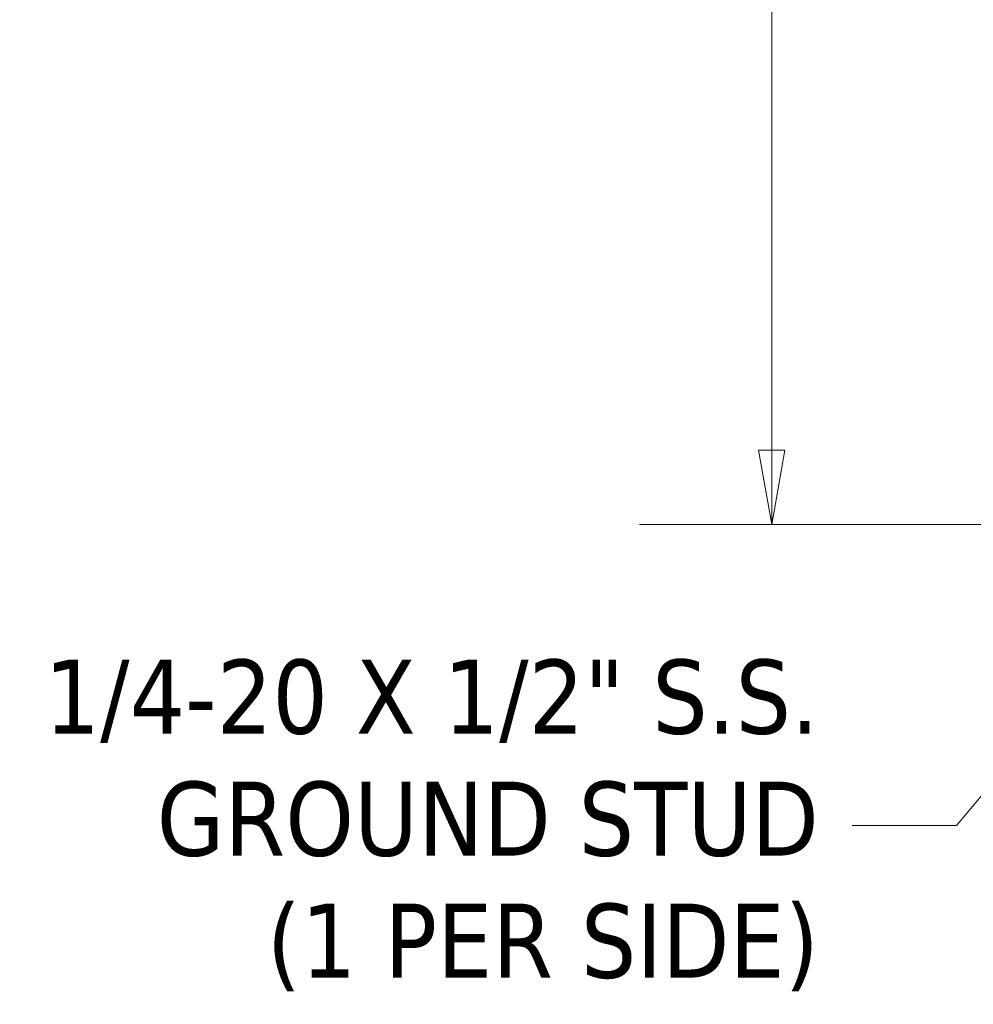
# Model space of a CAD drawing. Header units: inches. Extents: x 11 to 361, y 7 to 222.
# Tile 105 of 174: x 175 to 195, y 106 to 127. Entities that reach past the tile are written whole.
import ezdxf

# ---------------------------------------------------------------- set-up
doc = ezdxf.new("R2010")
doc.units = ezdxf.units.IN
doc.header["$LTSCALE"] = 22
doc.header["$MEASUREMENT"] = 0
doc.layers.get('0').update_dxf_attribs({"lineweight": 0})
doc.layers.add('Dimension (ANSI)', color=7, linetype='Continuous', lineweight=5)
doc.layers.add('Symbol (ANSI)', color=7, linetype='Continuous', lineweight=5)
doc.styles.add('ROMANS', font='tahoma.ttf')
doc.dimstyles.new('Default (ANSI)', dxfattribs={"dimscale": 22, "dimtxt": 0.07, "dimasz": 0.07, "dimexe": 0.125, "dimexo": 0.0625, "dimgap": 0.031496, "dimtad": 0, "dimtih": 1, "dimtoh": 1, "dimrnd": 1e-08, "dimzin": 0, "dimdsep": 46, "dimtxsty": 'ROMANS', "dimblk": 'Filled-1', "dimcen": 0.09, "dimdle": 0.393701, "dimclrd": 256, "dimclre": 256, "dimclrt": 256, "dimadec": 0, "dimazin": 0, "dimtfac": 0.928571, "dimtofl": 0, "dimtmove": 0, "dimatfit": 3, "dimfxl": 1, "dimtolj": 1, "dimtzin": 0, "dimlwd": -1, "dimlwe": -1, "dimarcsym": 0})
doc.dimstyles.new('Default (ANSI)$7', dxfattribs={"dimscale": 22, "dimtxt": 0.07, "dimasz": 0.098425, "dimexe": 0.125, "dimexo": 0.0625, "dimgap": 0.031496, "dimtad": 0, "dimtih": 1, "dimtoh": 1, "dimrnd": 1e-08, "dimzin": 0, "dimdsep": 46, "dimtxsty": 'ROMANS', "dimblk": 'Filled-1', "dimcen": 0.09, "dimdle": 0.393701, "dimclrd": 256, "dimclre": 256, "dimclrt": 256, "dimadec": 0, "dimazin": 0, "dimtfac": 0.928571, "dimtofl": 0, "dimtmove": 0, "dimatfit": 3, "dimfxl": 1, "dimtolj": 1, "dimtzin": 0, "dimlwd": -1, "dimlwe": -1, "dimarcsym": 0})

# ---------------------------------------------------------------- blocks, each defined once
blk = doc.blocks.new('Filled-1')
at = {"color": 0}
for p, q in [((0, 0), (-1, 0.1786)), ((-1, 0.1786), (-1, -0.1786)), ((-1, 0), (0, 0)), ((-1, -0.1786), (0, 0))]:
    blk.add_line(p, q, dxfattribs=at)
at = {"color": 0, "flags": 128}
blk.add_lwpolyline([(-1, -0.1786), (0, 0), (-1, 0.1786), (-1, -0.1786)], dxfattribs=at)
at = {"color": 0}
blk.add_solid([(-1, -0.1786), (0, 0), (-1, 0.1786), (-1, -0.1786)], dxfattribs=at)
blk = doc.blocks.new('*D19')
at = {"layer": 'Defpoints', "color": 0, "transparency": 16777216}
for p in [(191.093, 173.724), (197.926, 173.724), (197.926, 116.349)]:
    blk.add_point(p, dxfattribs=at)
at = {"layer": 'Dimension (ANSI)', "transparency": 16777216}
for p, q in [((196.551, 173.724), (188.343, 173.724)), ((191.093, 172.184), (191.093, 149.133)), ((191.093, 117.889), (191.093, 140.94)), ((196.551, 116.349), (188.343, 116.349))]:
    blk.add_line(p, q, dxfattribs=at)
at = {"layer": 'Dimension (ANSI)', "transparency": 16777216, "xscale": 1.54000000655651, "yscale": 1.54000000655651, "zscale": 1.54000000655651}
for p, rotation in [((191.093, 173.724), 90), ((191.093, 116.349), 270)]:
    blk.add_blockref('Filled-1', p, dxfattribs=dict(at, rotation=rotation))
at = {"layer": 'Dimension (ANSI)', "transparency": 16777216, "insert": (191.093, 145.036), "char_height": 1.54, "attachment_point": 5, "style": 'ROMANS'}
blk.add_mtext('\\A1;\\fTahoma|b0|i0;\\H1.5400;(57.38)\\P\\fTahoma|b0|i0;\\H1.5400;TUB\\P\\fTahoma|b0|i0;\\H1.5400;OPENING', dxfattribs=at)

msp = doc.modelspace()

# ---------------------------------------------------------------- texts
at = {"layer": 'Symbol (ANSI)', "insert": (192.07231, 110.09722), "char_height": 1.54, "width": 17.027358, "attachment_point": 6, "line_spacing_factor": 0.987884, "style": 'ROMANS'}
msp.add_mtext('{\\fTahoma|b0|i0;1/4-20 X 1/2" S.S.\\P\\fTahoma|b0|i0;GROUND STUD\\P\\fTahoma|b0|i0;(1 PER SIDE)}', dxfattribs=at)

# ---------------------------------------------------------------- dimensions: what is measured, and where the dimension line sits
at = {"layer": 'Dimension (ANSI)'}
dim = msp.add_linear_dim(base=(191.0933128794, 173.7238530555), p1=(197.9262320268, 116.3488530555), p2=(197.9262320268, 173.7238530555), angle=90, text='\\fTahoma|b0|i0;\\H1.5400;(<>)\\P\\fTahoma|b0|i0;\\H1.5400;TUB\\P\\fTahoma|b0|i0;\\H1.5400;OPENING', dimstyle='Default (ANSI)', override={"dimgap": 0.031496, "dimdec": 2, "dimtol": 0, "dimlim": 0, "dimtp": 0, "dimtm": 0, "dimtdec": 2, "dimatfit": 1}, dxfattribs=at)
dim.commit()
dim.dimension.update_dxf_attribs({"geometry": '*D19', "text_midpoint": (191.0933128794, 145.0363530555), "dimtype": 160})

# ---------------------------------------------------------------- leaders
at = {"layer": 'Symbol (ANSI)', "annotation_type": 0, "has_hookline": 1, "hookline_direction": 1, "text_width": 16.60387}
msp.add_leader([(200.67893, 116.93512), (194.93058, 110.09722), (192.76523, 110.09722)], dimstyle='Default (ANSI)$7', override={"dimtad": 0}, dxfattribs=at)

doc.saveas('drawing.dxf')
